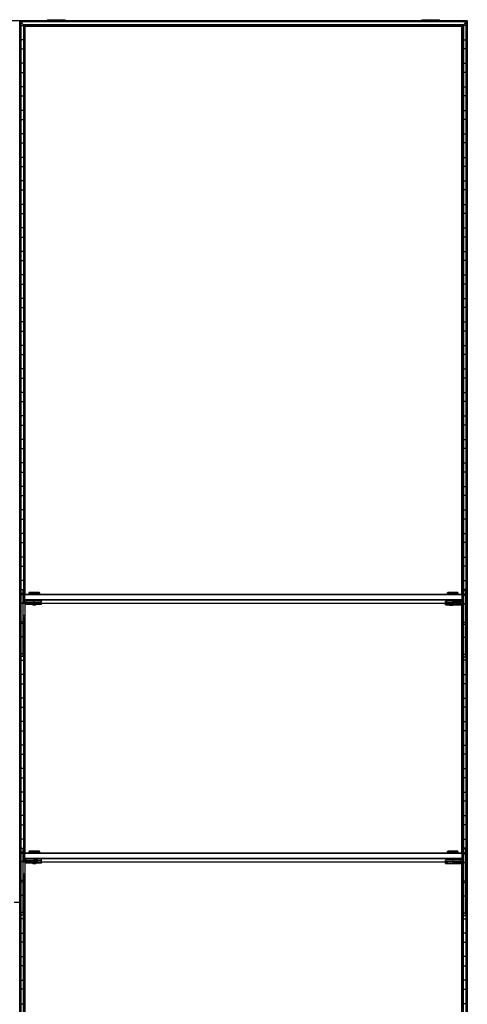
# Model space of a CAD drawing. Header units: millimetres. Extents: x -503 to 1113, y -1202 to 1202.
# Tile 4 of 4: x 503 to 1113, y -139 to 1202. Entities that reach past the tile are written whole.
import ezdxf

# ---------------------------------------------------------------- set-up
doc = ezdxf.new("R2010")
doc.units = ezdxf.units.MM

msp = doc.modelspace()

# ---------------------------------------------------------------- linework, layer by layer
at = {"color": 7, "linetype": 'Continuous', "lineweight": 25}
for p, q in [((1112.6, 1200), (-502.9, 1200)), ((502.9, -1200), (502.9, 1200)), ((1112.3, 1199.6), (503.2, 1199.6)), ((504, 1198.8), (503.2, 1199.6)), ((503.2, 1199.6), (503.2, -1199.7)), ((1111.5, 1198.8), (504, 1198.8)), ((504, 1198.8), (504, -1198.8)), ((1111.1, 1198.5), (504.4, 1198.5)), ((508.1, 1194.7), (504.4, 1198.5)), ((504.4, 1198.5), (504.4, -1198.5)), ((504.4, 1193.8), (508.1, 1193.8)), ((1107.4, 1194.7), (508.1, 1194.7)), ((508.1, 1194.7), (508.1, 408.5)), ((1107, 1194.4), (508.5, 1194.4)), ((509.3, 1193.6), (508.5, 1194.4)), ((508.5, 409.1), (508.5, 1194.4)), ((1106.2, 1193.6), (509.3, 1193.6)), ((509.3, 1193.6), (509.3, 419)), ((1105.9, 1193.2), (509.6, 1193.2)), ((510.3, 1192.5), (509.6, 1193.2)), ((509.6, 419.4), (509.6, 1193.2)), ((540.8, 1201.6), (540.8, 1200)), ((540.8, 1201.6), (565, 1201.6)), ((552.9, 1200), (552.9, 1201.6)), ((565, 1200), (565, 1201.6)), ((1050.5, 1201.6), (1050.5, 1200)), ((1050.5, 1201.6), (1074.7, 1201.6)), ((1062.6, 1200), (1062.6, 1201.6)), ((1074.7, 1200), (1074.7, 1201.6)), ((1105.2, 1192.5), (1105.9, 1193.2)), ((1105.9, 419.4), (1105.9, 1193.2)), ((1107, 1194.4), (1106.2, 1193.6)), ((1106.2, 1193.6), (1106.2, 419)), ((1107, 408.1), (1107, 1194.4)), ((1107.4, 1194.7), (1111.1, 1198.5)), ((1107.4, 1194.7), (1107.4, 407.5)), ((1111.1, 1193.8), (1107.4, 1193.8)), ((1111.1, -1198.5), (1111.1, 1198.5)), ((1112.3, 1199.6), (1111.5, 1198.8)), ((1111.5, 1198.8), (1111.5, -1198.8)), ((1112.3, -1199.7), (1112.3, 1199.6)), ((1112.6, 1200), (1112.6, -1200)), ((510.3, 419.5), (510.3, 1192.5)), ((1105.2, 1192.5), (510.3, 1192.5)), ((1105.2, 419.5), (1105.2, 1192.5)), ((508.1, 1174.2), (504.4, 1174.2)), ((1107.4, 1174.2), (1111.1, 1174.2)), ((504.4, 1161.8), (508.1, 1161.8)), ((1111.1, 1161.8), (1107.4, 1161.8)), ((508.1, 1142.2), (504.4, 1142.2)), ((1107.4, 1142.2), (1111.1, 1142.2)), ((504.4, 1129.8), (508.1, 1129.8)), ((1111.1, 1129.8), (1107.4, 1129.8)), ((508.1, 1110.2), (504.4, 1110.2)), ((1107.4, 1110.2), (1111.1, 1110.2)), ((504.4, 1097.8), (508.1, 1097.8)), ((1111.1, 1097.8), (1107.4, 1097.8)), ((508.1, 1078.2), (504.4, 1078.2)), ((1107.4, 1078.2), (1111.1, 1078.2)), ((504.4, 1065.8), (508.1, 1065.8)), ((1111.1, 1065.8), (1107.4, 1065.8)), ((508.1, 1046.2), (504.4, 1046.2)), ((1107.4, 1046.2), (1111.1, 1046.2)), ((504.4, 1033.8), (508.1, 1033.8)), ((1111.1, 1033.8), (1107.4, 1033.8)), ((508.1, 1014.2), (504.4, 1014.2)), ((1107.4, 1014.2), (1111.1, 1014.2)), ((504.4, 1001.8), (508.1, 1001.8)), ((1111.1, 1001.8), (1107.4, 1001.8)), ((508.1, 982.2), (504.4, 982.2)), ((1107.4, 982.2), (1111.1, 982.2)), ((504.4, 969.8), (508.1, 969.8)), ((1111.1, 969.8), (1107.4, 969.8)), ((508.1, 950.2), (504.4, 950.2)), ((1107.4, 950.2), (1111.1, 950.2)), ((504.4, 937.8), (508.1, 937.8)), ((1111.1, 937.8), (1107.4, 937.8)), ((508.1, 918.2), (504.4, 918.2)), ((1107.4, 918.2), (1111.1, 918.2)), ((504.4, 905.8), (508.1, 905.8)), ((1111.1, 905.8), (1107.4, 905.8)), ((508.1, 886.2), (504.4, 886.2)), ((1107.4, 886.2), (1111.1, 886.2)), ((504.4, 873.8), (508.1, 873.8)), ((1111.1, 873.8), (1107.4, 873.8)), ((508.1, 854.2), (504.4, 854.2)), ((1107.4, 854.2), (1111.1, 854.2)), ((504.4, 841.8), (508.1, 841.8)), ((1111.1, 841.8), (1107.4, 841.8)), ((508.1, 822.2), (504.4, 822.2)), ((1107.4, 822.2), (1111.1, 822.2)), ((504.4, 809.8), (508.1, 809.8)), ((1111.1, 809.8), (1107.4, 809.8)), ((508.1, 790.2), (504.4, 790.2)), ((504.4, 777.8), (508.1, 777.8)), ((1107.4, 790.2), (1111.1, 790.2)), ((1111.1, 777.8), (1107.4, 777.8)), ((508.1, 758.2), (504.4, 758.2)), ((1107.4, 758.2), (1111.1, 758.2)), ((504.4, 745.8), (508.1, 745.8)), ((1111.1, 745.8), (1107.4, 745.8)), ((508.1, 726.2), (504.4, 726.2)), ((1107.4, 726.2), (1111.1, 726.2)), ((504.4, 713.8), (508.1, 713.8)), ((1111.1, 713.8), (1107.4, 713.8)), ((508.1, 694.2), (504.4, 694.2)), ((1107.4, 694.2), (1111.1, 694.2)), ((504.4, 681.8), (508.1, 681.8)), ((1111.1, 681.8), (1107.4, 681.8)), ((508.1, 662.2), (504.4, 662.2)), ((1107.4, 662.2), (1111.1, 662.2)), ((504.4, 649.8), (508.1, 649.8)), ((1111.1, 649.8), (1107.4, 649.8)), ((508.1, 630.2), (504.4, 630.2)), ((1107.4, 630.2), (1111.1, 630.2)), ((504.4, 617.8), (508.1, 617.8)), ((1111.1, 617.8), (1107.4, 617.8)), ((508.1, 598.2), (504.4, 598.2)), ((1107.4, 598.2), (1111.1, 598.2)), ((504.4, 585.8), (508.1, 585.8)), ((1111.1, 585.8), (1107.4, 585.8)), ((508.1, 566.2), (504.4, 566.2)), ((1107.4, 566.2), (1111.1, 566.2)), ((504.4, 553.8), (508.1, 553.8)), ((1111.1, 553.8), (1107.4, 553.8)), ((508.1, 534.2), (504.4, 534.2)), ((1107.4, 534.2), (1111.1, 534.2)), ((504.4, 521.8), (508.1, 521.8)), ((1111.1, 521.8), (1107.4, 521.8)), ((508.1, 502.2), (504.4, 502.2)), ((1107.4, 502.2), (1111.1, 502.2)), ((504.4, 489.8), (508.1, 489.8)), ((1111.1, 489.8), (1107.4, 489.8)), ((508.1, 470.2), (504.4, 470.2)), ((1107.4, 470.2), (1111.1, 470.2)), ((504.4, 457.8), (508.1, 457.8)), ((1111.1, 457.8), (1107.4, 457.8)), ((508.1, 438.2), (504.4, 438.2)), ((1107.4, 438.2), (1111.1, 438.2)), ((504.4, 425.8), (508.1, 425.8)), ((504.7, 334.8), (504.7, 425.8)), ((507.7, 420.5), (504.7, 420.5)), ((507.7, 418.6), (504.7, 418.6)), ((507.7, 334.8), (507.7, 425.8)), ((508.7, 418.5), (509.7, 419.5)), ((508.7, 418.5), (508.7, 409.5)), ((508.7, 418.5), (509.7, 418.5)), ((509.7, 410.3), (509.7, 419.5)), ((509.7, 419.5), (1105.7, 419.5)), ((1105.7, 418.5), (509.7, 418.5)), ((516, 421.9), (515.2, 421.1)), ((515.2, 421.1), (515.2, 419.7)), ((516, 419.7), (516, 419.5)), ((522.7, 419.8), (522.7, 422)), ((522.7, 419.8), (522.7, 419.5)), ((530.2, 421.1), (529.5, 421.9)), ((529.5, 419.5), (529.5, 419.7)), ((530.2, 419.7), (530.2, 421.1)), ((1086, 421.9), (1085.2, 421.1)), ((1085.2, 421.1), (1085.2, 419.7)), ((1086, 419.7), (1086, 419.5)), ((1092.7, 419.8), (1092.7, 422)), ((1092.7, 419.8), (1092.7, 419.5)), ((1100.2, 421.1), (1099.5, 421.9)), ((1099.5, 419.5), (1099.5, 419.7)), ((1100.2, 419.7), (1100.2, 421.1)), ((1105.7, 409.3), (1105.7, 419.5)), ((1106.7, 418.5), (1105.7, 419.5)), ((1106.7, 418.5), (1105.7, 418.5)), ((1106.7, 418.5), (1106.7, 408.5)), ((1111.1, 425.8), (1107.4, 425.8)), ((1107.7, 333.8), (1107.7, 424.8)), ((1107.7, 424.8), (1110.7, 424.8)), ((1110.7, 419.5), (1107.7, 419.5)), ((1110.7, 417.6), (1107.7, 417.6)), ((1110.7, 333.8), (1110.7, 424.8)), ((504.7, 406.2), (504.4, 406.2)), ((507.7, 407.6), (504.7, 407.6)), ((507.7, 407.1), (504.7, 407.1)), ((509.7, 406.8), (507.7, 406.8)), ((509.7, 412.5), (508.7, 412.5)), ((509.7, 411.5), (508.7, 412.5)), ((509.7, 412.5), (1105.7, 412.5)), ((1105.7, 411.5), (509.7, 411.5)), ((509.7, 406.8), (509.7, 387.9)), ((510.3, 67.5), (510.3, 405.3)), ((511.7, 408.5), (511.7, 410.8)), ((522.7, 410.8), (511.7, 410.8)), ((522.7, 408.8), (511.7, 408.8)), ((511.7, 408.5), (520.2, 408.5)), ((511.7, 405.9), (511.7, 408.2)), ((520.2, 408.2), (511.7, 408.2)), ((522.7, 406.2), (511.7, 406.2)), ((511.7, 405.9), (520.2, 405.9)), ((520.2, 408.7), (520.2, 408.2)), ((520.2, 408.2), (520.7, 407.7)), ((520.2, 406), (520.2, 405.5)), ((520.2, 405.5), (520.7, 405)), ((522.7, 408.8), (522.7, 410.8)), ((522.7, 407.7), (522.7, 408.7)), ((522.7, 406.2), (522.7, 407.6)), ((522.7, 405.1), (522.7, 406.1)), ((524.7, 407.7), (525.2, 408.2)), ((524.7, 405), (525.2, 405.5)), ((525.2, 408.2), (525.2, 408.7)), ((525.2, 405.5), (525.2, 406)), ((532.7, 408.7), (532.7, 410.7)), ((532.7, 406), (532.7, 408)), ((532.7, 407.2), (1086, 407.2)), ((1082.7, 407.7), (1082.7, 409.7)), ((1082.7, 405), (1082.7, 407)), ((1086, 410.7), (1086, 409.8)), ((1086, 407.5), (1086, 407.2)), ((1090.7, 407.7), (1090.7, 407.7)), ((1090.7, 405.1), (1090.7, 405)), ((1092.7, 407.8), (1092.7, 410.8)), ((1103.7, 409.8), (1092.7, 409.8)), ((1103.7, 407.8), (1092.7, 407.8)), ((1092.7, 407.7), (1092.7, 407.7)), ((1092.7, 407.6), (1092.7, 407.6)), ((1092.7, 405.2), (1092.7, 407.5)), ((1092.7, 407.5), (1103.7, 407.5)), ((1103.7, 407.2), (1092.7, 407.2)), ((1103.7, 405.2), (1092.7, 405.2)), ((1092.7, 405.1), (1092.7, 405.1)), ((1092.7, 405), (1092.7, 405)), ((1092.7, 404.9), (1103.7, 404.9)), ((1094.7, 407.7), (1094.8, 407.7)), ((1094.7, 405), (1094.8, 405.1)), ((1099.5, 409.8), (1099.5, 410.7)), ((1099.5, 407.2), (1099.5, 407.5)), ((1103.7, 407.5), (1103.7, 409.8)), ((1103.7, 404.9), (1103.7, 407.2)), ((1104.2, 407.2), (1104.8, 407.2)), ((1105.2, 67.5), (1105.2, 404.3)), ((1105.7, 412.5), (1106.7, 412.5)), ((1105.7, 411.5), (1106.7, 412.5)), ((1105.7, 405.8), (1105.7, 386.9)), ((1105.7, 405.8), (1107.7, 405.8)), ((1110.7, 406.6), (1107.7, 406.6)), ((1107.7, 406.2), (1107.7, 406.2)), ((1110.7, 406.1), (1107.7, 406.1)), ((1110.7, 406.2), (1111.1, 406.2)), ((504.4, 393.8), (504.7, 393.8)), ((509.7, 390.8), (507.7, 390.8)), ((509.7, 390.5), (507.7, 390.5)), ((1105.7, 389.8), (1107.7, 389.8)), ((1105.7, 389.5), (1107.7, 389.5)), ((1111.1, 393.8), (1110.7, 393.8)), ((507.7, 382.1), (504.7, 382.1)), ((507.7, 379.5), (504.7, 379.5)), ((509.7, 388.2), (507.7, 388.2)), ((509.7, 387.9), (507.7, 387.9)), ((508.1, 387.9), (508.1, 56.5)), ((508.5, 57.1), (508.5, 387.9)), ((509.3, 387.9), (509.3, 67)), ((509.6, 67.4), (509.6, 387.9)), ((1105.7, 387.2), (1107.7, 387.2)), ((1105.7, 386.9), (1107.7, 386.9)), ((1105.9, 67.4), (1105.9, 386.9)), ((1106.2, 386.9), (1106.2, 67)), ((1107, 56.1), (1107, 386.9)), ((1107.4, 386.9), (1107.4, 55.5)), ((1110.7, 381.1), (1107.7, 381.1)), ((1110.7, 378.5), (1107.7, 378.5)), ((504.7, 374.2), (504.4, 374.2)), ((508.1, 374.2), (507.7, 374.2)), ((1107.4, 374.2), (1107.7, 374.2)), ((1110.7, 374.2), (1111.1, 374.2)), ((504.4, 361.8), (504.7, 361.8)), ((507.7, 361.6), (504.7, 361.6)), ((507.7, 361.8), (508.1, 361.8)), ((1107.7, 361.8), (1107.4, 361.8)), ((1110.7, 360.6), (1107.7, 360.6)), ((1111.1, 361.8), (1110.7, 361.8)), ((504.7, 342.2), (504.4, 342.2)), ((507.7, 338.4), (504.7, 338.4)), ((508.1, 342.2), (507.7, 342.2)), ((1107.4, 342.2), (1107.7, 342.2)), ((1110.7, 337.4), (1107.7, 337.4)), ((1110.7, 342.2), (1111.1, 342.2)), ((504.4, 329.8), (508.1, 329.8)), ((507.7, 334.8), (504.7, 334.8)), ((1111.1, 329.8), (1107.4, 329.8)), ((1110.7, 333.8), (1107.7, 333.8)), ((508.1, 310.2), (504.4, 310.2)), ((1107.4, 310.2), (1111.1, 310.2)), ((504.4, 297.8), (508.1, 297.8)), ((1111.1, 297.8), (1107.4, 297.8)), ((508.1, 278.2), (504.4, 278.2)), ((1107.4, 278.2), (1111.1, 278.2)), ((504.4, 265.8), (508.1, 265.8)), ((1111.1, 265.8), (1107.4, 265.8)), ((508.1, 246.2), (504.4, 246.2)), ((1107.4, 246.2), (1111.1, 246.2)), ((504.4, 233.8), (508.1, 233.8)), ((1111.1, 233.8), (1107.4, 233.8)), ((508.1, 214.2), (504.4, 214.2)), ((504.4, 201.8), (508.1, 201.8)), ((1107.4, 214.2), (1111.1, 214.2)), ((1111.1, 201.8), (1107.4, 201.8)), ((508.1, 182.2), (504.4, 182.2)), ((1107.4, 182.2), (1111.1, 182.2)), ((504.4, 169.8), (508.1, 169.8)), ((1111.1, 169.8), (1107.4, 169.8)), ((508.1, 150.2), (504.4, 150.2)), ((1107.4, 150.2), (1111.1, 150.2)), ((504.4, 137.8), (508.1, 137.8)), ((1111.1, 137.8), (1107.4, 137.8)), ((508.1, 118.2), (504.4, 118.2)), ((1107.4, 118.2), (1111.1, 118.2)), ((504.4, 105.8), (508.1, 105.8)), ((1111.1, 105.8), (1107.4, 105.8)), ((508.1, 86.2), (504.4, 86.2)), ((1107.4, 86.2), (1111.1, 86.2)), ((504.4, 73.8), (508.1, 73.8)), ((504.7, -17.2), (504.7, 73.8)), ((507.7, 68.5), (504.7, 68.5)), ((507.7, -17.2), (507.7, 73.8)), ((508.7, 66.5), (509.7, 67.5)), ((509.7, 58.3), (509.7, 67.5)), ((509.7, 67.5), (1105.7, 67.5)), ((516, 69.9), (515.2, 69.1)), ((515.2, 69.1), (515.2, 67.7)), ((516, 67.7), (516, 67.5)), ((522.7, 67.8), (522.7, 70)), ((522.7, 67.8), (522.7, 67.5)), ((530.2, 69.1), (529.5, 69.9)), ((529.5, 67.5), (529.5, 67.7)), ((530.2, 67.7), (530.2, 69.1)), ((1086, 69.9), (1085.2, 69.1)), ((1085.2, 69.1), (1085.2, 67.7)), ((1086, 67.7), (1086, 67.5)), ((1092.7, 67.8), (1092.7, 70)), ((1092.7, 67.8), (1092.7, 67.5)), ((1100.2, 69.1), (1099.5, 69.9)), ((1099.5, 67.5), (1099.5, 67.7)), ((1100.2, 67.7), (1100.2, 69.1)), ((1105.7, 57.3), (1105.7, 67.5)), ((1106.7, 66.5), (1105.7, 67.5)), ((1111.1, 73.8), (1107.4, 73.8)), ((1107.7, -18.2), (1107.7, 72.8)), ((1107.7, 72.8), (1110.7, 72.8)), ((1110.7, 67.5), (1107.7, 67.5)), ((1110.7, -18.2), (1110.7, 72.8)), ((504.7, 54.2), (504.4, 54.2)), ((507.7, 66.6), (504.7, 66.6)), ((507.7, 55.6), (504.7, 55.6)), ((507.7, 55.1), (504.7, 55.1)), ((509.7, 54.8), (507.7, 54.8)), ((508.7, 66.5), (508.7, 57.5)), ((508.7, 66.5), (509.7, 66.5)), ((509.7, 60.5), (508.7, 60.5)), ((509.7, 59.5), (508.7, 60.5)), ((1105.7, 66.5), (509.7, 66.5)), ((509.7, 60.5), (1105.7, 60.5)), ((1105.7, 59.5), (509.7, 59.5)), ((509.7, 54.8), (509.7, 35.9)), ((511.7, 56.5), (511.7, 58.8)), ((522.7, 58.8), (511.7, 58.8)), ((522.7, 56.8), (511.7, 56.8)), ((511.7, 56.5), (520.2, 56.5)), ((511.7, 53.9), (511.7, 56.2)), ((520.2, 56.2), (511.7, 56.2)), ((522.7, 54.2), (511.7, 54.2)), ((511.7, 53.9), (520.2, 53.9)), ((520.2, 56.7), (520.2, 56.2)), ((520.2, 56.2), (520.7, 55.7)), ((520.2, 54), (520.2, 53.5)), ((522.7, 56.8), (522.7, 58.8)), ((522.7, 55.7), (522.7, 56.7)), ((522.7, 54.2), (522.7, 55.6)), ((522.7, 53.1), (522.7, 54.1)), ((524.7, 55.7), (525.2, 56.2)), ((525.2, 56.2), (525.2, 56.7)), ((525.2, 53.5), (525.2, 54)), ((532.7, 56.7), (532.7, 58.7)), ((532.7, 54), (532.7, 56)), ((532.7, 55.2), (1086, 55.2)), ((1082.7, 55.7), (1082.7, 57.7)), ((1082.7, 53), (1082.7, 55)), ((1086, 58.7), (1086, 57.8)), ((1086, 55.5), (1086, 55.2)), ((1090.7, 55.7), (1090.7, 55.7)), ((1092.7, 55.8), (1092.7, 58.8)), ((1103.7, 57.8), (1092.7, 57.8)), ((1103.7, 55.8), (1092.7, 55.8)), ((1092.7, 55.7), (1092.7, 55.7)), ((1092.7, 55.6), (1092.7, 55.6)), ((1092.7, 55.5), (1103.7, 55.5)), ((1092.7, 53.2), (1092.7, 55.5)), ((1103.7, 55.2), (1092.7, 55.2)), ((1094.7, 55.7), (1094.8, 55.7)), ((1099.5, 57.8), (1099.5, 58.7)), ((1099.5, 55.2), (1099.5, 55.5)), ((1103.7, 55.5), (1103.7, 57.8)), ((1103.7, 52.9), (1103.7, 55.2)), ((1104.2, 55.2), (1104.8, 55.2)), ((1106.7, 66.5), (1105.7, 66.5)), ((1105.7, 60.5), (1106.7, 60.5)), ((1105.7, 59.5), (1106.7, 60.5)), ((1105.7, 53.8), (1107.7, 53.8)), ((1105.7, 53.8), (1105.7, 34.9)), ((1106.7, 66.5), (1106.7, 56.5)), ((1110.7, 65.6), (1107.7, 65.6)), ((1110.7, 54.6), (1107.7, 54.6)), ((1107.7, 54.2), (1107.7, 54.2)), ((1110.7, 54.1), (1107.7, 54.1)), ((1110.7, 54.2), (1111.1, 54.2)), ((504.4, 41.8), (504.7, 41.8)), ((510.3, -284.5), (510.3, 53.3)), ((520.2, 53.5), (520.7, 53)), ((524.7, 53), (525.2, 53.5)), ((1090.7, 53.1), (1090.7, 53)), ((1103.7, 53.2), (1092.7, 53.2)), ((1092.7, 53.1), (1092.7, 53.1)), ((1092.7, 53), (1092.7, 53)), ((1092.7, 52.9), (1103.7, 52.9)), ((1094.7, 53), (1094.8, 53.1)), ((1105.2, -284.5), (1105.2, 52.3)), ((1111.1, 41.8), (1110.7, 41.8)), ((507.7, 30.1), (504.7, 30.1)), ((507.7, 27.5), (504.7, 27.5)), ((509.7, 38.8), (507.7, 38.8)), ((509.7, 38.5), (507.7, 38.5)), ((509.7, 36.2), (507.7, 36.2)), ((509.7, 35.9), (507.7, 35.9)), ((508.1, -295.5), (508.1, 35.9)), ((508.5, 35.9), (508.5, -294.9)), ((509.3, -285), (509.3, 35.9)), ((509.6, 35.9), (509.6, -284.6)), ((1105.7, 37.8), (1107.7, 37.8)), ((1105.7, 37.5), (1107.7, 37.5)), ((1105.7, 35.2), (1107.7, 35.2)), ((1105.7, 34.9), (1107.7, 34.9)), ((1105.9, 34.9), (1105.9, -284.6)), ((1106.2, -285), (1106.2, 34.9)), ((1107, 34.9), (1107, -295.9)), ((1107.4, -296.5), (1107.4, 34.9)), ((1110.7, 29.1), (1107.7, 29.1)), ((504.7, 22.2), (504.4, 22.2)), ((508.1, 22.2), (507.7, 22.2)), ((1107.4, 22.2), (1107.7, 22.2)), ((1110.7, 26.5), (1107.7, 26.5)), ((1110.7, 22.2), (1111.1, 22.2)), ((504.7, 0), (495.4, 0)), ((504.4, 9.8), (504.7, 9.8)), ((507.7, 9.6), (504.7, 9.6)), ((507.7, 9.8), (508.1, 9.8)), ((507.7, 0), (510.3, 0)), ((1107.7, 0), (1105.2, 0)), ((1107.7, 9.8), (1107.4, 9.8)), ((1110.7, 8.6), (1107.7, 8.6)), ((1111.1, 9.8), (1110.7, 9.8)), ((1112.6, 0), (1110.7, 0)), ((504.4, -9.8), (504.7, -9.8)), ((507.7, -9.8), (508.1, -9.8)), ((1107.7, -9.8), (1107.4, -9.8)), ((1111.1, -9.8), (1110.7, -9.8)), ((508.1, -22.2), (504.4, -22.2)), ((507.7, -13.6), (504.7, -13.6)), ((507.7, -17.2), (504.7, -17.2)), ((1107.4, -22.2), (1111.1, -22.2)), ((1110.7, -14.6), (1107.7, -14.6)), ((1110.7, -18.2), (1107.7, -18.2)), ((504.4, -41.8), (508.1, -41.8)), ((1111.1, -41.8), (1107.4, -41.8)), ((508.1, -54.2), (504.4, -54.2)), ((1107.4, -54.2), (1111.1, -54.2)), ((504.4, -73.8), (508.1, -73.8)), ((1111.1, -73.8), (1107.4, -73.8)), ((508.1, -86.2), (504.4, -86.2)), ((1107.4, -86.2), (1111.1, -86.2)), ((504.4, -105.8), (508.1, -105.8)), ((1111.1, -105.8), (1107.4, -105.8)), ((508.1, -118.2), (504.4, -118.2)), ((1107.4, -118.2), (1111.1, -118.2)), ((504.4, -137.8), (508.1, -137.8)), ((1111.1, -137.8), (1107.4, -137.8))]:
    msp.add_line(p, q, dxfattribs=at)
at = {"color": 7, "linetype": 'Continuous', "lineweight": 25, "flags": 128}
for points in [[(516, 419.6), (516, 419.6), (515.4, 419.6), (515.2, 419.7), (515.4, 419.7), (516, 419.7), (516.9, 419.7), (518.1, 419.8), (519.5, 419.8), (521.1, 419.8), (522.7, 419.8)], [(522.7, 419.8), (524.4, 419.8), (526, 419.8), (527.4, 419.8), (528.6, 419.7), (529.5, 419.7), (530.1, 419.7), (530.2, 419.7), (530.1, 419.6), (529.5, 419.6), (529.5, 419.6)], [(1085.7, 419.6), (1085.4, 419.6), (1085.2, 419.7), (1085.4, 419.7), (1086, 419.7), (1086.9, 419.7), (1088.1, 419.8), (1089.5, 419.8), (1091.1, 419.8), (1092.7, 419.8)], [(1086, 419.6), (1086, 419.6), (1085.7, 419.6)], [(1092.7, 419.8), (1094.4, 419.8), (1096, 419.8), (1097.4, 419.8), (1098.6, 419.7), (1099.5, 419.7), (1100.1, 419.7), (1100.2, 419.7), (1100.1, 419.6), (1099.5, 419.6), (1099.5, 419.6)], [(511.7, 408.2), (511, 408.1), (510.4, 408)], [(522.7, 407.7), (522, 407.7), (521.3, 407.7), (520.9, 407.7), (520.7, 407.7), (520.9, 407.6), (521.3, 407.6), (522, 407.6), (522.7, 407.6)], [(522.7, 405.1), (522, 405.1), (521.3, 405.1), (520.9, 405.1), (520.7, 405), (520.9, 405), (521.3, 405), (522, 405), (522.7, 405)], [(522.7, 407.6), (523.5, 407.6), (524.2, 407.6), (524.6, 407.6), (524.7, 407.7), (524.6, 407.7), (524.2, 407.7), (523.5, 407.7), (522.7, 407.7)], [(522.7, 405.6), (523.7, 405.6), (524.5, 405.6), (525.1, 405.6), (525.2, 405.5), (525.2, 405.5)], [(522.7, 405), (523.5, 405), (524.2, 405), (524.6, 405), (524.7, 405), (524.6, 405.1), (524.2, 405.1), (523.5, 405.1), (522.7, 405.1)], [(1092.7, 407.6), (1091.9, 407.6), (1091.2, 407.6), (1090.7, 407.6), (1090.5, 407.7), (1090.7, 407.7), (1091.2, 407.7), (1091.9, 407.7), (1092.7, 407.7)], [(1092.7, 405), (1091.9, 405), (1091.2, 405), (1090.7, 405), (1090.5, 405), (1090.7, 405.1), (1091.2, 405.1), (1091.9, 405.1), (1092.7, 405.1)], [(1092.7, 407.7), (1092, 407.7), (1091.3, 407.7), (1090.9, 407.7), (1090.7, 407.7), (1090.9, 407.6), (1091.3, 407.6), (1092, 407.6), (1092.7, 407.6)], [(1092.7, 405.1), (1092, 405.1), (1091.3, 405.1), (1090.9, 405.1), (1090.7, 405), (1090.9, 405), (1091.3, 405), (1092, 405), (1092.7, 405)], [(1092.7, 407.6), (1093.5, 407.6), (1094.2, 407.6), (1094.6, 407.6), (1094.7, 407.7), (1094.6, 407.7), (1094.2, 407.7), (1093.5, 407.7), (1092.7, 407.7)], [(1092.7, 407.7), (1093.6, 407.7), (1094.3, 407.7), (1094.8, 407.7), (1095, 407.7), (1094.8, 407.6), (1094.3, 407.6), (1093.6, 407.6), (1092.7, 407.6)], [(1092.7, 405), (1093.5, 405), (1094.2, 405), (1094.6, 405), (1094.7, 405), (1094.6, 405.1), (1094.2, 405.1), (1093.5, 405.1), (1092.7, 405.1)], [(1092.7, 405.1), (1093.6, 405.1), (1094.3, 405.1), (1094.8, 405.1), (1095, 405), (1094.8, 405), (1094.3, 405), (1093.6, 405), (1092.7, 405)], [(1105.1, 407), (1104.5, 407.1), (1103.7, 407.2)], [(516, 67.6), (516, 67.6), (515.4, 67.6), (515.2, 67.7), (515.4, 67.7), (516, 67.7), (516.9, 67.7), (518.1, 67.8), (519.5, 67.8), (521.1, 67.8), (522.7, 67.8)], [(522.7, 67.8), (524.4, 67.8), (526, 67.8), (527.4, 67.8), (528.6, 67.7), (529.5, 67.7), (530.1, 67.7), (530.2, 67.7), (530.1, 67.6), (529.5, 67.6), (529.5, 67.6)], [(1086, 67.6), (1086, 67.6), (1085.4, 67.6), (1085.2, 67.7), (1085.4, 67.7), (1086, 67.7), (1086.9, 67.7), (1088.1, 67.8), (1089.5, 67.8), (1091.1, 67.8), (1092.7, 67.8)], [(1092.7, 67.8), (1094.4, 67.8), (1096, 67.8), (1097.4, 67.8), (1098.6, 67.7), (1099.5, 67.7), (1100.1, 67.7), (1100.2, 67.7), (1100.1, 67.6), (1099.5, 67.6), (1099.5, 67.6)], [(511.7, 56.2), (511, 56.1), (510.4, 56)], [(522.7, 55.7), (522, 55.7), (521.3, 55.7), (520.9, 55.7), (520.7, 55.7), (520.9, 55.6), (521.3, 55.6), (522, 55.6), (522.7, 55.6)], [(522.7, 56.2), (523.7, 56.2), (524.5, 56.2), (525.1, 56.2), (525.2, 56.2), (525.2, 56.2)], [(522.7, 55.6), (523.5, 55.6), (524.2, 55.6), (524.6, 55.6), (524.7, 55.7), (524.6, 55.7), (524.2, 55.7), (523.5, 55.7), (522.7, 55.7)], [(1092.7, 55.6), (1091.9, 55.6), (1091.2, 55.6), (1090.7, 55.6), (1090.5, 55.7), (1090.7, 55.7), (1091.2, 55.7), (1091.9, 55.7), (1092.7, 55.7)], [(1092.7, 55.7), (1092, 55.7), (1091.3, 55.7), (1090.9, 55.7), (1090.7, 55.7), (1090.9, 55.6), (1091.3, 55.6), (1092, 55.6), (1092.7, 55.6)], [(1092.7, 55.6), (1093.5, 55.6), (1094.2, 55.6), (1094.6, 55.6), (1094.7, 55.7), (1094.6, 55.7), (1094.2, 55.7), (1093.5, 55.7), (1092.7, 55.7)], [(1092.7, 55.7), (1093.6, 55.7), (1094.3, 55.7), (1094.8, 55.7), (1095, 55.7), (1094.8, 55.6), (1094.3, 55.6), (1093.6, 55.6), (1092.7, 55.6)], [(1105.1, 55), (1104.5, 55.1), (1103.7, 55.2)], [(522.7, 53.1), (522, 53.1), (521.3, 53.1), (520.9, 53.1), (520.7, 53), (520.9, 53), (521.3, 53), (522, 53), (522.7, 53)], [(522.7, 53.6), (523.7, 53.6), (524.5, 53.6), (525.1, 53.6), (525.2, 53.5), (525.2, 53.5)], [(522.7, 53), (523.5, 53), (524.2, 53), (524.6, 53), (524.7, 53), (524.6, 53.1), (524.2, 53.1), (523.5, 53.1), (522.7, 53.1)], [(1092.7, 53), (1091.9, 53), (1091.2, 53), (1090.7, 53), (1090.5, 53), (1090.7, 53.1), (1091.2, 53.1), (1091.9, 53.1), (1092.7, 53.1)], [(1092.7, 53.1), (1092, 53.1), (1091.3, 53.1), (1090.9, 53.1), (1090.7, 53), (1090.9, 53), (1091.3, 53), (1092, 53), (1092.7, 53)], [(1092.7, 53), (1093.5, 53), (1094.2, 53), (1094.6, 53), (1094.7, 53), (1094.6, 53.1), (1094.2, 53.1), (1093.5, 53.1), (1092.7, 53.1)], [(1092.7, 53.1), (1093.6, 53.1), (1094.3, 53.1), (1094.8, 53.1), (1095, 53), (1094.8, 53), (1094.3, 53), (1093.6, 53), (1092.7, 53)]]:
    msp.add_lwpolyline(points, dxfattribs=at)
at = {"color": 7, "linetype": 'Continuous', "lineweight": 25}
for centre, radius, start, end in [((521.1, 297.8), 123.4, 89.2585, 92.7412), ((521.2, 314.7), 107.3, 89.1797, 92.7854), ((521.2, 315.4), 104.4, 89.1473, 92.8524), ((524.8, 345.4), 76.6, 86.4932, 91.5417), ((524.9, 329.6), 91.7, 86.6554, 91.3449), ((524.8, 345.8), 74, 86.3875, 91.6128), ((1091.1, 297.8), 123.4, 89.2585, 92.7412), ((1091.2, 314.7), 107.3, 89.1797, 92.7854), ((1091.2, 315.4), 104.4, 89.1473, 92.8524), ((1094.8, 345.4), 76.6, 86.4932, 91.5417), ((1094.9, 329.6), 91.7, 86.6554, 91.3449), ((1094.8, 345.8), 74, 86.3875, 91.6128), ((511.7, 406.8), 4, 89.9956, 179.9956), ((511.7, 406.8), 2, 89.9956, 179.9956), ((511.7, 406.5), 2, 89.9956, 179.9956), ((511.7, 404.2), 2, 89.9956, 179.9956), ((511.7, 403.9), 2, 89.9956, 179.9956), ((522.1, 372.4), 35.8, 89.0014, 92.9983), ((522.1, 369.7), 35.8, 89.0014, 92.9983), ((525.2, 267.5), 143.4, 87.0017, 90.9986), ((525.2, 265.5), 143.4, 87.0017, 90.9986), ((523.4, 372.4), 35.8, 87.0017, 90.9986), ((525.2, 262.8), 143.4, 87.0017, 90.9986), ((526.3, 526.3), 117.9, 269.4668, 273.1146), ((527.1, 322.2), 86, 86.2109, 91.2077), ((526.3, 523.7), 117.9, 269.4668, 273.1146), ((1090.2, 266.5), 143.4, 89.0014, 92.9983), ((1090.2, 264.5), 143.4, 89.0014, 92.9983), ((1090.2, 550.9), 143.4, 267.0017, 270.9986), ((1090.2, 263.8), 143.4, 89.0014, 92.9983), ((1090.2, 261.8), 143.4, 89.0014, 92.9983), ((1090.2, 548.2), 143.4, 267.0017, 270.9986), ((1091.2, 306.4), 104.4, 89.1473, 92.8524), ((1094.8, 336.8), 74, 86.3875, 91.6128), ((1103.7, 405.8), 4, 0.0044, 90.0044), ((1103.7, 405.8), 2, 0.0044, 90.0044), ((1103.7, 405.5), 2, 0.0044, 90.0044), ((1103.7, 403.2), 2, 0.0044, 90.0044), ((1103.7, 402.9), 2, 0.0044, 90.0044), ((521.1, -54.2), 123.4, 89.2585, 92.7412), ((521.2, -37.3), 107.3, 89.1797, 92.7854), ((521.2, -36.6), 104.4, 89.1473, 92.8524), ((524.8, -6.6), 76.6, 86.4932, 91.5417), ((524.9, -22.4), 91.7, 86.6554, 91.3449), ((524.8, -6.2), 74, 86.3875, 91.6128), ((1091.1, -54.2), 123.4, 89.2585, 92.7412), ((1091.2, -37.3), 107.3, 89.1797, 92.7854), ((1091.2, -36.6), 104.4, 89.1473, 92.8524), ((1094.8, -6.6), 76.6, 86.4932, 91.5417), ((1094.9, -22.4), 91.7, 86.6554, 91.3449), ((1094.8, -6.2), 74, 86.3875, 91.6128), ((511.7, 54.8), 4, 89.9956, 179.9956), ((511.7, 54.8), 2, 89.9956, 179.9956), ((511.7, 54.5), 2, 89.9956, 179.9956), ((511.7, 52.2), 2, 89.9956, 179.9956), ((511.7, 51.9), 2, 89.9956, 179.9956), ((522.1, 20.4), 35.8, 89.0014, 92.9983), ((525.2, -84.5), 143.4, 87.0017, 90.9986), ((525.2, -86.5), 143.4, 87.0017, 90.9986), ((525.2, -89.2), 143.4, 87.0017, 90.9986), ((526.3, 174.3), 117.9, 269.4668, 273.1146), ((527.1, -29.8), 86, 86.2109, 91.2077), ((526.3, 171.7), 117.9, 269.4668, 273.1146), ((1090.2, -85.5), 143.4, 89.0014, 92.9983), ((1090.2, -87.5), 143.4, 89.0014, 92.9983), ((1090.2, 198.9), 143.4, 267.0017, 270.9986), ((1090.2, -88.2), 143.4, 89.0014, 92.9983), ((1091.2, -45.6), 104.4, 89.1473, 92.8524), ((1094.8, -15.2), 74, 86.3875, 91.6128), ((1103.7, 53.8), 4, 0.0044, 90.0044), ((1103.7, 53.8), 2, 0.0044, 90.0044), ((1103.7, 53.5), 2, 0.0044, 90.0044), ((522.1, 17.7), 35.8, 89.0014, 92.9983), ((1090.2, -90.2), 143.4, 89.0014, 92.9983), ((1090.2, 196.2), 143.4, 267.0017, 270.9986), ((1103.7, 51.2), 2, 0.0044, 90.0044), ((1103.7, 50.9), 2, 0.0044, 90.0044)]:
    msp.add_arc(centre, radius, start, end, dxfattribs=at)
for points, knots in [([(502.5, 1199.6), (502.6, 1199.7), (502.6, 1199.7), (502.7, 1199.8), (502.7, 1199.9), (502.8, 1199.9), (502.8, 1200), (502.9, 1200), (502.9, 1200), (502.9, 1200)], [0, 0, 0, 0, 0.25, 0.25, 0.5, 0.5, 0.75, 0.75, 1, 1, 1, 1]), ([(503.2, 1199.6), (503.2, 1199.7), (503.1, 1199.8), (503, 1199.9), (502.9, 1200), (502.9, 1200), (502.9, 1200), (502.9, 1200)], [0, 0, 0, 0, 0.31012, 0.616121, 0.758896, 0.886022, 1, 1, 1, 1]), ([(503.2, 1199.6), (503.2, 1199.7), (503.1, 1199.8), (503, 1199.9), (502.9, 1200), (502.9, 1200), (502.9, 1200), (502.9, 1200)], [0, 0, 0, 0, 0.31012, 0.616121, 0.758896, 0.886022, 1, 1, 1, 1]), ([(504.4, 1198.5), (504.4, 1198.5), (504.4, 1198.5), (504.3, 1198.6), (504.2, 1198.6), (504.1, 1198.7), (504.1, 1198.8), (504, 1198.8)], [0, 0, 0, 0, 0.1467542, 0.3161257, 0.5102478, 0.7577933, 1, 1, 1, 1]), ([(504.4, 1198.5), (504.4, 1198.5), (504.4, 1198.5), (504.3, 1198.6), (504.2, 1198.6), (504.1, 1198.7), (504.1, 1198.8), (504, 1198.8)], [0, 0, 0, 0, 0.146754, 0.316126, 0.510248, 0.757793, 1, 1, 1, 1]), ([(508.5, 1194.4), (508.4, 1194.4), (508.3, 1194.5), (508.2, 1194.7), (508.2, 1194.7), (508.1, 1194.7), (508.1, 1194.7), (508.1, 1194.7)], [0, 0, 0, 0, 0.31012, 0.616121, 0.758896, 0.886022, 1, 1, 1, 1]), ([(508.5, 1194.4), (508.4, 1194.4), (508.3, 1194.5), (508.2, 1194.7), (508.2, 1194.7), (508.1, 1194.7), (508.1, 1194.7), (508.1, 1194.7)], [0, 0, 0, 0, 0.31012, 0.616121, 0.758896, 0.886022, 1, 1, 1, 1]), ([(509.6, 1193.2), (509.6, 1193.3), (509.6, 1193.3), (509.6, 1193.3), (509.5, 1193.4), (509.4, 1193.5), (509.3, 1193.6), (509.3, 1193.6)], [0, 0, 0, 0, 0.146754, 0.316126, 0.510248, 0.757793, 1, 1, 1, 1]), ([(509.6, 1193.2), (509.6, 1193.3), (509.6, 1193.3), (509.6, 1193.3), (509.5, 1193.4), (509.4, 1193.5), (509.3, 1193.6), (509.3, 1193.6)], [0, 0, 0, 0, 0.146754, 0.316126, 0.510248, 0.757793, 1, 1, 1, 1]), ([(1105.9, 1193.2), (1105.9, 1193.3), (1105.9, 1193.3), (1105.9, 1193.3), (1106, 1193.4), (1106.1, 1193.5), (1106.2, 1193.6), (1106.2, 1193.6)], [0, 0, 0, 0, 0.1467542, 0.3161257, 0.5102478, 0.7577933, 1, 1, 1, 1]), ([(1105.9, 1193.2), (1105.9, 1193.3), (1105.9, 1193.3), (1105.9, 1193.3), (1106, 1193.4), (1106.1, 1193.5), (1106.2, 1193.6), (1106.2, 1193.6)], [0, 0, 0, 0, 0.146754, 0.316126, 0.510248, 0.757793, 1, 1, 1, 1]), ([(1107, 1194.4), (1107.1, 1194.4), (1107.2, 1194.5), (1107.3, 1194.7), (1107.3, 1194.7), (1107.4, 1194.7), (1107.4, 1194.7), (1107.4, 1194.7)], [0, 0, 0, 0, 0.31012, 0.616121, 0.758896, 0.886022, 1, 1, 1, 1]), ([(1107, 1194.4), (1107.1, 1194.4), (1107.2, 1194.5), (1107.3, 1194.7), (1107.3, 1194.7), (1107.4, 1194.7), (1107.4, 1194.7), (1107.4, 1194.7)], [0, 0, 0, 0, 0.31012, 0.616121, 0.758896, 0.886022, 1, 1, 1, 1]), ([(1111.1, 1198.5), (1111.1, 1198.5), (1111.1, 1198.5), (1111.2, 1198.6), (1111.3, 1198.6), (1111.4, 1198.7), (1111.4, 1198.8), (1111.5, 1198.8)], [0, 0, 0, 0, 0.146754, 0.316126, 0.510248, 0.757793, 1, 1, 1, 1]), ([(1111.1, 1198.5), (1111.1, 1198.5), (1111.1, 1198.5), (1111.2, 1198.6), (1111.3, 1198.6), (1111.4, 1198.7), (1111.4, 1198.8), (1111.5, 1198.8)], [0, 0, 0, 0, 0.1467542, 0.3161257, 0.5102478, 0.7577933, 1, 1, 1, 1]), ([(1112.3, 1199.6), (1112.3, 1199.7), (1112.4, 1199.8), (1112.5, 1199.9), (1112.6, 1200), (1112.6, 1200), (1112.6, 1200), (1112.6, 1200)], [0, 0, 0, 0, 0.31012, 0.616121, 0.758896, 0.886022, 1, 1, 1, 1]), ([(1112.3, 1199.6), (1112.3, 1199.7), (1112.4, 1199.8), (1112.5, 1199.9), (1112.6, 1200), (1112.6, 1200), (1112.6, 1200), (1112.6, 1200)], [0, 0, 0, 0, 0.31012, 0.616121, 0.758896, 0.886022, 1, 1, 1, 1])]:
    msp.add_open_spline(points, degree=3, knots=knots, dxfattribs=at)

doc.saveas('drawing.dxf')
